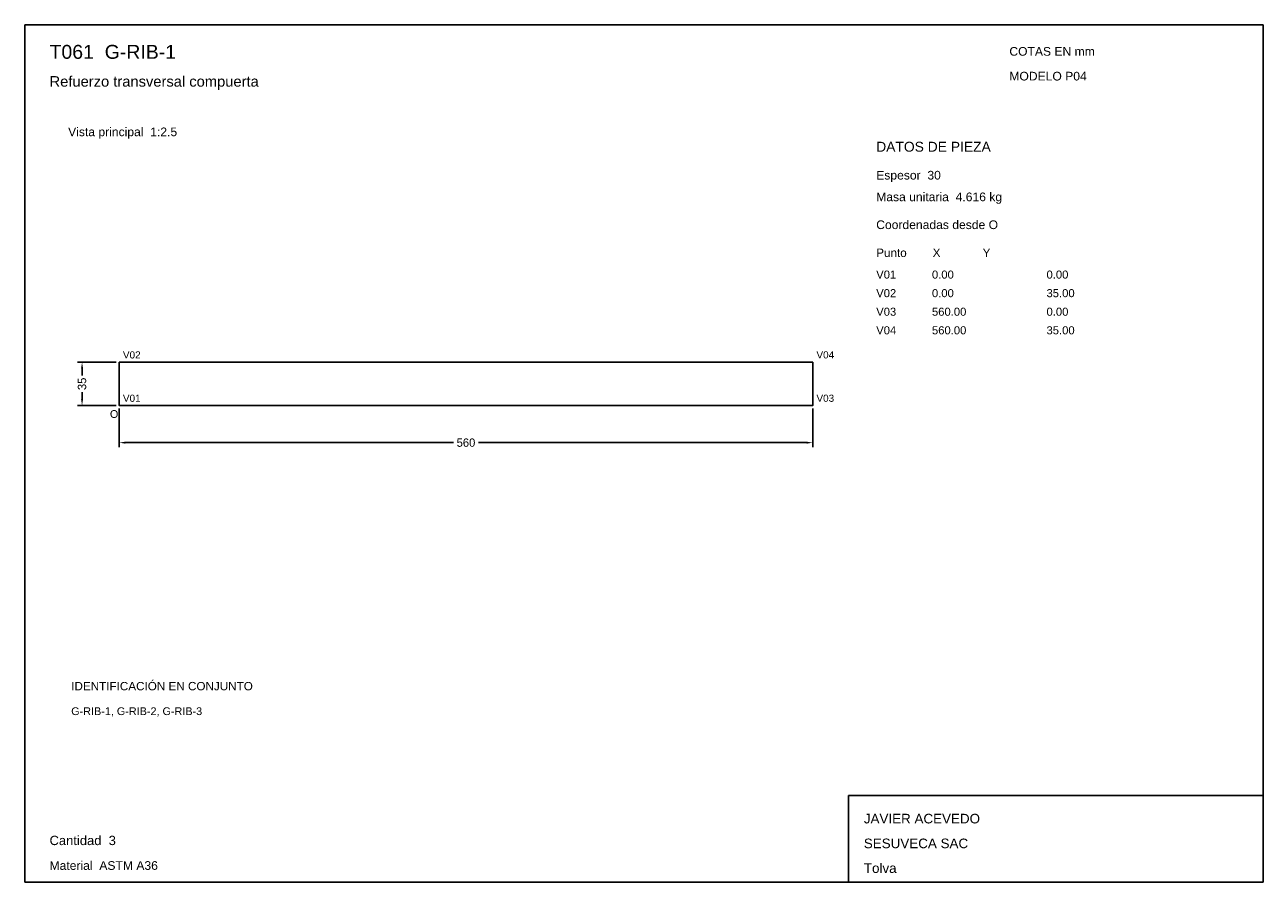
# Model space of a CAD drawing. Header units: millimetres. Extents: x 10 to 410, y 10 to 287.
import ezdxf

# ---------------------------------------------------------------- set-up
doc = ezdxf.new("R2010")
doc.units = ezdxf.units.MM
doc.styles.add('ARIAL', font='arial.ttf')
doc.dimstyles.get("Standard").update_dxf_attribs({"dimtxt": 2.5, "dimasz": 2.5, "dimexe": 1.25, "dimexo": 0.625, "dimtad": 1, "dimcen": 2.5, "dimazin": 3, "dimtfac": 1, "dimtmove": 0, "dimatfit": 3})

# ---------------------------------------------------------------- blocks, each defined once
blk = doc.blocks.new('_CLOSEDFILLED')
at = {"color": 0, "linetype": 'BYBLOCK'}
blk.add_solid([(-1, 0.16), (0, 0), (-1, -0.16)], dxfattribs=at)
blk = doc.blocks.new('*D1')
for p, q in [((40.5, 163), (40.5, 150.5)), ((264.5, 163), (264.5, 150.5)), ((42.5, 152), (148.45, 152)), ((156.55, 152), (262.5, 152))]:
    blk.add_line(p, q)
at = {"layer": 'Defpoints'}
for p in [(40.5, 164), (264.5, 164), (40.5, 152)]:
    blk.add_point(p, dxfattribs=at)
at = {"xscale": 2, "yscale": 2, "rotation": 180}
blk.add_blockref('_CLOSEDFILLED', (40.5, 152), dxfattribs=at)
at = {"xscale": 2, "yscale": 2}
blk.add_blockref('_CLOSEDFILLED', (264.5, 152), dxfattribs=at)
at = {"insert": (152.5, 152), "char_height": 2.7, "attachment_point": 5}
blk.add_mtext('560', dxfattribs=at)
blk = doc.blocks.new('*D2')
for p, q in [((39.5, 178), (27, 178)), ((28.5, 173.7), (28.5, 176)), ((28.5, 166), (28.5, 168.3)), ((39.5, 164), (27, 164))]:
    blk.add_line(p, q)
at = {"layer": 'Defpoints'}
for p in [(40.5, 178), (28.5, 164), (40.5, 164)]:
    blk.add_point(p, dxfattribs=at)
at = {"xscale": 2, "yscale": 2}
for p, rotation in [((28.5, 178), 90), ((28.5, 164), 270)]:
    blk.add_blockref('_CLOSEDFILLED', p, dxfattribs=dict(at, rotation=rotation))
at = {"insert": (28.5, 171), "char_height": 2.7, "attachment_point": 5, "rotation": 90}
blk.add_mtext('35', dxfattribs=at)

msp = doc.modelspace()

# ---------------------------------------------------------------- linework, layer by layer
for p, q in [((410, 287), (10, 287)), ((10, 287), (10, 10)), ((410, 10), (410, 287)), ((410, 38), (276, 38)), ((276, 38), (276, 10)), ((410, 10), (410, 38)), ((10, 10), (410, 10)), ((276, 10), (410, 10))]:
    msp.add_line(p, q)
for points in [[(40.5, 178), (264.5, 178), (264.5, 178)], [(40.5, 164), (40.5, 178), (40.5, 178)], [(264.5, 178), (264.5, 164), (264.5, 164)], [(264.5, 164), (40.5, 164), (40.5, 164)]]:
    msp.add_lwpolyline(points)

# ---------------------------------------------------------------- texts
at = {"style": 'ARIAL'}
for s, height, p in [('T061  G-RIB-1', 4.5, (18, 276)), ('COTAS EN mm', 2.8, (328, 277)), ('Refuerzo transversal compuerta', 3.4, (18, 267)), ('MODELO P04', 2.8, (328, 269)), ('Vista principal  1:2.5', 2.8, (24, 251)), ('DATOS DE PIEZA', 3.2, (285, 246)), ('Espesor  30', 2.8, (285, 237)), ('Masa unitaria  4.616 kg', 2.8, (285, 230)), ('Coordenadas desde O', 2.8, (285, 221)), ('Punto        X             Y', 2.7, (285, 212)), ('V01', 2.6, (285, 205)), ('0.00', 2.6, (303, 205)), ('0.00', 2.6, (340, 205)), ('V02', 2.6, (285, 199)), ('0.00', 2.6, (303, 199)), ('35.00', 2.6, (340, 199)), ('V03', 2.6, (285, 193)), ('560.00', 2.6, (303, 193)), ('0.00', 2.6, (340, 193)), ('V04', 2.6, (285, 187)), ('560.00', 2.6, (303, 187)), ('35.00', 2.6, (340, 187)), ('V02', 2.3, (41.7, 179.2)), ('V04', 2.3, (265.7, 179.2)), ('V01', 2.3, (41.7, 165.2)), ('V03', 2.3, (265.7, 165.2)), ('O', 2.5, (37.5, 160)), ('IDENTIFICACIÓN EN CONJUNTO', 2.7, (25, 72)), ('G-RIB-1, G-RIB-2, G-RIB-3', 2.5, (25, 64)), ('JAVIER ACEVEDO', 3.1, (281, 29)), ('Cantidad  3', 3, (18, 22)), ('SESUVECA SAC', 3.1, (281, 21)), ('Material  ASTM A36', 2.8, (18, 14)), ('Tolva', 3.1, (281, 13))]:
    msp.add_text(s, height=height, dxfattribs=at).set_placement(p)

# ---------------------------------------------------------------- dimensions: what is measured, and where the dimension line sits
dim = msp.add_linear_dim(base=(28.5, 164), p1=(40.5, 164), p2=(40.5, 178), angle=90, dimstyle='Standard', override={"dimtxt": 2.7, "dimasz": 2, "dimexe": 1.5, "dimexo": 1, "dimgap": 1, "dimdec": 2, "dimlfac": 2.5, "dimzin": 8})
dim.commit()
dim.dimension.update_dxf_attribs({"geometry": '*D2', "text_midpoint": (28.5, 171)})
dim = msp.add_linear_dim(base=(40.5, 152), p1=(40.5, 164), p2=(264.5, 164), dimstyle='Standard', override={"dimtxt": 2.7, "dimasz": 2, "dimexe": 1.5, "dimexo": 1, "dimgap": 1, "dimdec": 2, "dimlfac": 2.5, "dimzin": 8})
dim.commit()
dim.dimension.update_dxf_attribs({"geometry": '*D1', "text_midpoint": (152.5, 152)})

doc.saveas('drawing.dxf')
